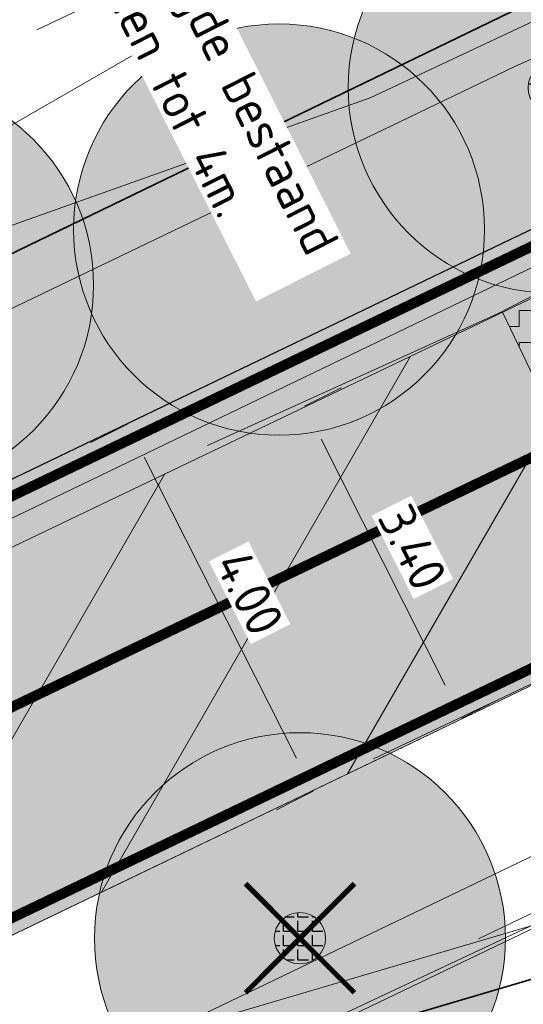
# Model space of a CAD drawing. Header units: metres. Extents: x 163543 to 168130, y 402678 to 405437.
# Tile 126 of 256: x 164757.79 to 164762.7, y 403542.16 to 403551.73. Entities that reach past the tile are written whole.
import ezdxf

# ---------------------------------------------------------------- set-up
doc = ezdxf.new("R2010")
doc.units = ezdxf.units.M
doc.linetypes.add('X-CA190022.004-UO-ALM_Assen$0$AM-AS', pattern=[16, 10, -2, 2, -2])
doc.linetypes.add('X-CA190022.004-UO-DWM_Snelfietsroute$0$2-1', pattern=[6, 2, -1, 2, -1])
doc.layers.get('0').update_dxf_attribs({"lineweight": 25})
for name, color, linetype, lineweight in [('X-CA190022.004-UO-ALM_Assen$0$N-WE-AM-AS_WEG-G', 10, 'X-CA190022.004-UO-ALM_Assen$0$AM-AS', 25), ('X-CA190022.004-UO-ARC_Arcering$0$N-WE-VH-VERHARDINGS_DEKLAAGVERVANGING-A', 250, 'Continuous', 20), ('X-CA190022.004-UO-ARC_Arcering$0$V-WE-VH-VERHARDING_ASFALT-A-FREESVAK', 252, 'Continuous', 18), ('X-CA190022.004-UO-BGT_Ondergrond$0$GE_201_SHDHek_Lijn_GEM', 253, 'X-CA190022.004-UO-BGT_Ondergrond$0$Hekwerk', 9), ('X-CA190022.004-UO-BGT_Ondergrond$0$GE_316_WGDFietspad_Vlak_GEM', 253, 'Continuous', 9), ('X-CA190022.004-UO-BGT_Ondergrond$0$GE_367_OWGBerm_groenvoorziening_grasenk_GEM', 253, 'Continuous', 9), ('X-CA190022.004-UO-BGT_Ondergrond$0$GE_401_OTDErf_Vlak_GEM', 253, 'Continuous', 9), ('X-CA190022.004-UO-BGT_Ondergrond$0$GE_523_WTDGreppel_drogesloot_Vlak_GEM', 253, 'Continuous', 9), ('X-CA190022.004-UO-DTM inmeting_v0.1$0$B-WE-GR-BOOM-S', 246, 'Continuous', 0), ('X-CA190022.004-UO-DTM inmeting_v0.1$0$B-WE-GW-TALUD_KRUIN-G', 246, 'Continuous', 0), ('X-CA190022.004-UO-DTM inmeting_v0.1$0$B-WE-GW-TALUD_TEEN-G', 246, 'Continuous', 0), ('X-CA190022.004-UO-DTM inmeting_v0.1$0$B-WE-IE-TERREINAFSCHEIDING_KUNSTMATIG_RASTERHEKWERK-G', 246, 'X-CA190022.004-UO-DTM inmeting_v0.1$0$IE-TERREINAFSCHEIDING-KUNSTMATIG-OPEN', 0), ('X-CA190022.004-UO-DTM inmeting_v0.1$0$B-WE-VH-VERHARDING_ASFALT-G', 246, 'Continuous', 0), ('X-CA190022.004-UO-DWM_Beplanting$0$B-WE-GR-BOOM-S AFKOMSTIG UIT BGT', 252, 'Continuous', 0), ('X-CA190022.004-UO-DWM_Snelfietsroute$0$B-WE-VH-KANTVERHARDING-G', 214, 'Continuous', 18), ('X-CA190022.004-UO-DWM_Snelfietsroute$0$N-WE-GW-BERM-G', 90, 'Continuous', 18), ('X-CA190022.004-UO-DWM_Snelfietsroute$0$N-WE-VH-KANTVERHARDING-G', 210, 'Continuous', 25), ('X-CA190022.004-UO-DWM_Snelfietsroute$0$N-WE-VW-MARKERING_LANGS_STREEP_21-G', 7, 'X-CA190022.004-UO-DWM_Snelfietsroute$0$2-1', 35), ('X-CA190022.004-UO-DWM_Snelfietsroute$0$N-WE-VW-MARKERING_LANGS_STREEP_DOORGETROKKEN_010-G', 7, 'Continuous', 0), ('X-CA190022.004-UO-DWM_Snelfietsroute$0$V-WE-VH-VERHARDING_ASFALT-FREESVAK', 7, 'Continuous', 18), ('X-CA190022.004-UO-GZM_Werkgrens_v0.2$0$N-WE-KG-GRENS_SYSTEEMGRENS-G', 7, 'X-CA190022.004-UO-GZM_Werkgrens_v0.2$0$KG-OG', 35), ('X-CA190022.004-UO-KAD_Percelen$0$B-WE-KG-GRENS_PERCEEL-GV', 150, 'Continuous', 9), ('X-CA190022.004-UO-TXT_Tekst 1op200$0$X-XX-AL-AANKLEDING-M', 7, 'Continuous', 18)]:
    doc.layers.add(name, color=color, linetype=linetype, lineweight=lineweight)
doc.layers.add('X-CA190022.004-UO-ARC_Arcering$0$N-GV-GR-GRAS-A-200 GRASMENGSEL M1', color=62, linetype='Continuous', lineweight=18, transparency=0.5)
doc.layers.add('X-CA190022.004-UO-ARC_Arcering$0$N-WE-VH-VERHARDING_ASFALT_ROOD-A', color=232, linetype='Continuous', lineweight=0, transparency=0.5)
for name, color, linetype in [('X-CA190022.004-UO-DWM_Beplanting$0$B-WE-GR-BOOM-S AFKOMSTIG UIT BOMENBESTAND GEMEENTE', 252, 'Continuous'), ('X-CA190022.004-UO-DWM_Beplanting$0$N-GV-GR-GRAS-A-200', 7, 'Continuous'), ('X-CA190022.004-UO-DWM_Beplanting$0$V-WE-GR-BOOM-S', 1, 'Continuous')]:
    doc.layers.add(name, color=color, linetype=linetype)
doc.styles.add('X-CA190022.004-UO-TXT_Tekst 1op200$0$NLCS-ISO-M200-T18', font='NLCS-ISO.ttf', dxfattribs={"height": 0.36})
doc.linetypes.add('X-CA190022.004-UO-BGT_Ondergrond$0$Hekwerk', pattern='A,5,-1.5,[2,dgnlstyle-Veghel.shx,S=0.007937,R=0,X=0,Y=0],-1.5', length=8)
doc.linetypes.add('X-CA190022.004-UO-DTM inmeting_v0.1$0$IE-TERREINAFSCHEIDING-KUNSTMATIG-OPEN', pattern='A,7,-1.5,[67,NLCS.SHX,S=0.75,R=0,X=0,Y=0],-1.5', length=10)
doc.linetypes.add('X-CA190022.004-UO-GZM_Werkgrens_v0.2$0$KG-OG', pattern='A,5.5,-1.5,[2,NLCS.SHX,S=0.5,R=0,X=0,Y=0],-1.5', length=8.5)
doc.dimstyles.new('X-CA190022.004-UO-TXT_Tekst 1op200$0$NLCS-M200-T18-PIJL_L2_H1', dxfattribs={"dimscale": 0.2, "dimtxt": 2.5, "dimasz": 1.8, "dimexe": 2, "dimexo": 2, "dimgap": 0.7, "dimtad": 1, "dimzin": 0, "dimdsep": 46, "dimtxsty": 'X-CA190022.004-UO-TXT_Tekst 1op200$0$NLCS-ISO-M200-T18', "dimcen": 0, "dimdle": 2, "dimclrd": 256, "dimclre": 256, "dimclrt": 10, "dimadec": 1, "dimazin": 0, "dimtfac": 1, "dimtdec": 3, "dimtofl": 0, "dimtmove": 0, "dimatfit": 3, "dimfxl": 2, "dimfxlon": 1, "dimtfillclr": 256, "dimtolj": 1, "dimtzin": 0, "dimlwd": -1, "dimlwe": -1, "dimarcsym": 0})

# ---------------------------------------------------------------- blocks, each defined once
blk = doc.blocks.new('X-CA190022.004-UO-DTM inmeting_v0.1$0$boom')
h = blk.add_hatch()
h.set_pattern_fill('ANSI31', color=256, scale=0.13)
h.paths.add_polyline_path([(-1, 0, 1), (1, 0, 1)])
blk.add_circle((0, 0), 1)
blk = doc.blocks.new('X-CA190022.004-UO-DWM_Beplanting$0$SGR-BOOM_01-SO')
at = {"linetype": 'ByBlock', "lineweight": 18}
h = blk.add_hatch(color=0, dxfattribs=at)
h.dxf.hatch_style = 1
edge = h.paths.add_edge_path()
edge.add_arc((0, 0), 0.25, 0, 360)
at = {"color": 0, "linetype": 'ByBlock', "lineweight": 18}
for radius in [2, 0.25]:
    blk.add_circle((0, 0), radius, dxfattribs=at)
blk = doc.blocks.new('X-CA190022.004-UO-DWM_Beplanting$0$IMGEOBoom')
at = {"transparency": 33554457}
h = blk.add_hatch(color=256, dxfattribs=at)
h.dxf.hatch_style = 1
edge = h.paths.add_edge_path()
edge.add_arc((0, 0), 100, 0, 360)
edge = h.paths.add_edge_path(flags=17)
edge.add_arc((0, 0), 12.5, 0, 360)
h = blk.add_hatch()
h.set_pattern_fill('ANGLE', color=256)
h.set_pattern_definition([(0, (0, 0), (0, 6.985), [5.08, -1.905]), (90, (0, 0), (-6.985, 4e-16), [5.08, -1.905])])
edge = h.paths.add_edge_path(flags=17)
edge.add_arc((0, 0), 12.5, 0, 360)
at = {"layer": 'X-CA190022.004-UO-DWM_Beplanting$0$N-GV-GR-GRAS-A-200'}
h = blk.add_hatch(color=256, dxfattribs=at)
h.dxf.hatch_style = 1
edge = h.paths.add_edge_path(flags=17)
edge.add_arc((0, 0), 12.5, 0, 360)
at = {"xscale": 50, "yscale": 50, "zscale": 50}
blk.add_blockref('X-CA190022.004-UO-DWM_Beplanting$0$SGR-BOOM_01-SO', (0, 0), dxfattribs=at)
blk = doc.blocks.new('X-CA190022.004-UO-DWM_Beplanting$0$Te verwijderen boom')
at = {"ltscale": 0.1, "const_width": 0.05, "flags": 128}
for points in [[(-0.5303, 0.5303), (0.5303, -0.5303)], [(0.5303, 0.5303), (-0.5303, -0.5303)]]:
    blk.add_lwpolyline(points, dxfattribs=at)
blk = doc.blocks.new('*D1174')
at = {"layer": 'X-CA190022.004-UO-TXT_Tekst 1op200$0$X-XX-AL-AANKLEDING-M', "transparency": 16777216}
for p, q in [((164760.5665, 403547.9741), (164760.9236, 403548.1545)), ((164760.7289, 403547.6528), (164761.9366, 403545.2627)), ((164762.099, 403544.9414), (164762.456, 403545.1218))]:
    blk.add_line(p, q, dxfattribs=at)
for points in [[(164760.7825, 403547.6798), (164760.6754, 403547.6257), (164760.5665, 403547.9741)], [(164761.9902, 403545.2897), (164761.8831, 403545.2356), (164762.099, 403544.9414)]]:
    blk.add_solid(points, dxfattribs=at)
at = {"layer": 'X-CA190022.004-UO-TXT_Tekst 1op200$0$X-XX-AL-AANKLEDING-M', "transparency": 16777216, "insert": (164759.2969, 403551.7176), "char_height": 0.36, "attachment_point": 5, "rotation": 296.80811, "style": 'X-CA190022.004-UO-TXT_Tekst 1op200$0$NLCS-ISO-M200-T18', "bg_fill": 3, "box_fill_scale": 1.1, "bg_fill_color": 256, "bg_fill_true_color": 13158600, "bg_fill_transparency": 0}
blk.add_mtext('\\A1;Aan deze zijde bestaand \\Pverbreden tot 4m.', dxfattribs=at)
blk = doc.blocks.new('*D1175')
at = {"layer": 'X-CA190022.004-UO-TXT_Tekst 1op200$0$X-XX-AL-AANKLEDING-M', "transparency": 16777216}
for p, q in [((164758.8453, 403547.8012), (164758.4883, 403547.6208)), ((164760.4876, 403544.5508), (164759.0077, 403547.4799)), ((164760.6499, 403544.2295), (164760.2929, 403544.0491))]:
    blk.add_line(p, q, dxfattribs=at)
for points in [[(164759.0612, 403547.5069), (164758.9541, 403547.4528), (164758.8453, 403547.8012)], [(164760.5411, 403544.5779), (164760.434, 403544.5237), (164760.6499, 403544.2295)]]:
    blk.add_solid(points, dxfattribs=at)
at = {"layer": 'X-CA190022.004-UO-TXT_Tekst 1op200$0$X-XX-AL-AANKLEDING-M', "transparency": 16777216, "insert": (164760.0332, 403546.1596), "char_height": 0.36, "attachment_point": 5, "rotation": 296.80491, "style": 'X-CA190022.004-UO-TXT_Tekst 1op200$0$NLCS-ISO-M200-T18', "bg_fill": 3, "box_fill_scale": 1.1, "bg_fill_color": 256, "bg_fill_true_color": 13158600, "bg_fill_transparency": 0}
blk.add_mtext('\\A1;4.00', dxfattribs=at)
blk = doc.blocks.new('*D1197')
at = {"layer": 'X-CA190022.004-UO-TXT_Tekst 1op200$0$X-XX-AL-AANKLEDING-M', "transparency": 16777216}
for p, q in [((164760.5665, 403547.9741), (164760.9236, 403548.1545)), ((164760.7289, 403547.6528), (164761.9366, 403545.2627)), ((164762.099, 403544.9414), (164762.456, 403545.1218))]:
    blk.add_line(p, q, dxfattribs=at)
for points in [[(164760.7825, 403547.6798), (164760.6754, 403547.6257), (164760.5665, 403547.9741)], [(164761.9902, 403545.2897), (164761.8831, 403545.2356), (164762.099, 403544.9414)]]:
    blk.add_solid(points, dxfattribs=at)
at = {"layer": 'X-CA190022.004-UO-TXT_Tekst 1op200$0$X-XX-AL-AANKLEDING-M', "transparency": 16777216, "insert": (164761.6184, 403546.602), "char_height": 0.36, "attachment_point": 5, "rotation": 296.80811, "style": 'X-CA190022.004-UO-TXT_Tekst 1op200$0$NLCS-ISO-M200-T18', "bg_fill": 3, "box_fill_scale": 1.1, "bg_fill_color": 256, "bg_fill_true_color": 13158600, "bg_fill_transparency": 0}
blk.add_mtext('\\A1;3.40', dxfattribs=at)

msp = doc.modelspace()

# ---------------------------------------------------------------- hatches: boundary and pattern name
at = {"layer": 'X-CA190022.004-UO-ARC_Arcering$0$N-GV-GR-GRAS-A-200 GRASMENGSEL M1'}
h = msp.add_hatch(dxfattribs=at)
h.set_pattern_fill('AGR-GRAS_02-SO', color=256, scale=0.1, pattern_type=2)
h.set_pattern_definition([(0, (0, 0), (1, 1), [0.25, -0.75]), (0, (0.55, 0.6), (1, 1), [0.25, -0.75]), (90, (0.1, 0.35), (-1, 1), [0.25, -0.75]), (90, (0.5, 0.7), (-1, 1), [0.25, -0.75]), (45, (0.2, 0.7), (0, 1), [0.25, -1.164213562]), (135, (0.55, 0), (-1, 0), [0.25, -1.164213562]), (26.5650512, (0.25, 0.3), (1, 4e-10), [0.25, -1.986067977]), (26.5650512, (0.7, 0.8), (1, 4e-10), [0.25, -1.986067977]), (63.43494882, (0.7, 0), (5e-11, 1), [0.25, -1.986067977]), (63.43494882, (0.25, 0.45), (5e-11, 1), [0.25, -1.986067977]), (63.43494882, (0.6, 0.2), (5e-11, 1), [0.25, -1.986067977]), (116.5650512, (0, 0.55), (-4e-10, 1), [0.25, -1.986067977]), (153.43494882, (0.2, 0.15), (-1, 5e-11), [0.25, -1.986067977])])
h.paths.add_polyline_path([(164759.9889, 403550.02), (164638.9234, 403491.9088), (164639.572, 403490.5563), (164662.0451, 403501.3433), (164729.771, 403533.8516), (164763.1357, 403549.8667), (164763.5431, 403550.0512), (164762.8698, 403551.4281), (164759.9914, 403550.0206)])
at = {"layer": 'X-CA190022.004-UO-ARC_Arcering$0$N-WE-VH-VERHARDING_ASFALT_ROOD-A'}
h = msp.add_hatch(color=256, dxfattribs=at)
h.dxf.hatch_style = 1
h.paths.add_polyline_path([(164639.572, 403490.5563), (164639.7819, 403490.1185), (164763.3965, 403549.3223), (164763.1358, 403549.8666)])
h = msp.add_hatch(color=256, dxfattribs=at)
h.dxf.hatch_style = 1
h.paths.add_polyline_path([(164639.7819, 403490.1185), (164641.3016, 403486.9496), (164764.8632, 403546.2599), (164763.3965, 403549.3223)])
at = {"layer": 'X-CA190022.004-UO-ARC_Arcering$0$N-WE-VH-VERHARDINGS_DEKLAAGVERVANGING-A'}
h = msp.add_hatch(dxfattribs=at)
h.set_pattern_fill('AVH-ASFALT_B', color=256, angle=15, pattern_type=2)
h.set_pattern_definition([(60, (0, 0), (-1.2990381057, 0.75), [])])
h.paths.add_polyline_path([(164639.7819, 403490.1185), (164641.3016, 403486.9496), (164764.8632, 403546.2599), (164763.3965, 403549.3223)])
at = {"layer": 'X-CA190022.004-UO-ARC_Arcering$0$V-WE-VH-VERHARDING_ASFALT-A-FREESVAK', "ltscale": 0.2}
h = msp.add_hatch(dxfattribs=at)
h.set_pattern_fill('AVH-ASFALT_FREESVAK', color=256, scale=0.1, pattern_type=2)
h.set_pattern_definition([(0, (0, 0), (0.15625, 0.15625), [0.15625, -0.15625]), (90, (0.15625, 0), (-0.15625, 0.15625), [0.15625, -0.15625])])
h.paths.add_polyline_path([(164762.9455, 403549.1063), (164762.4946, 403548.8903), (164763.9643, 403545.8284), (164764.4151, 403546.0448)])

# ---------------------------------------------------------------- linework, layer by layer
at = {"layer": 'X-CA190022.004-UO-ALM_Assen$0$N-WE-AM-AS_WEG-G', "linetype": 'X-CA190022.004-UO-ALM_Assen$0$AM-AS', "lineweight": 18, "flags": 128}
msp.add_lwpolyline([(163996.3336, 403048.7079), (164190.4284, 403269.7022, -0.042486), (164203.1301, 403281.9006, -0.059508), (164394.91, 403402.5094, 0.004627), (164427.6093, 403418.3764, -0.157573), (164448.8983, 403421.5602, 0.154381), (164469.7953, 403424.5523), (164600.3151, 403487.369, -0.209691), (164620.3886, 403488.0753, 0.209331), (164640.431, 403488.7666), (164764.018, 403548.0366, -0.149301), (164778.4569, 403550.2302, 0.1997), (164797.0708, 403554.9547), (164807.4367, 403562.7175, 0.087199), (164813.3613, 403569.0256, -0.136187), (164823.4136, 403577.842), (165121.4266, 403721.5336), (165178.7718, 403748.8545, -0.027628), (165181.3258, 403749.9024), (165206.7024, 403758.7118, -0.228175), (165222.2157, 403756.9271, 0.262526), (165239.8769, 403756.0478), (165316.357, 403794.295, -0.002956), (165321.66, 403796.9079), (165454.6761, 403861.4737, 0.23372), (165465.5419, 403875.4828), (165466.0393, 403877.9302, -0.138247), (165476.4672, 403898.1944), (165483.3233, 403905.5401), (165502.0132, 403925.3181, 0.002701), (165511.6267, 403935.5313), (165520.3237, 403945.4553), (165525.6923, 403951.3659), (165530.6152, 403956.3669, -0.067804), (165540.3857, 403964.2785), (165579.0076, 403987.5663, 0.233996), (165587.6067, 404001.0273, -0.257888), (165597.6307, 404015.2621), (165668.8061, 404049.8625, 0.124118), (165680.9654, 404060.0929), (165692.9099, 404076.6707, -0.330379), (165732.6456, 404089.3227, 0.184611), (165745.4916, 404089.775), (165892.3247, 404151.9072, 0.025067), (165914.8777, 404162.8134, -0.010717), (165924.3873, 404167.7535), (166007.5698, 404208.7262, -0.019073), (166018.0171, 404213.386, -0.104113), (166035.0595, 404216.3803), (166071.3638, 404215.1615, 0.120943), (166079.7627, 404216.9268), (166253.1153, 404300.2122, 0.13702), (166261.2028, 404307.3087, -0.137066), (166269.2936, 404314.4067), (166458.0553, 404405.0533, -0.054959), (166465.2926, 404407.5962), (166474.0116, 404409.6201, 0.055121), (166477.7441, 404410.9329), (166509.8455, 404426.3741, 0.067066), (166514.3066, 404429.3114, -0.067277), (166518.7829, 404432.256), (166556.6687, 404450.4403, -0.017321), (166566.185, 404454.6089, 0.016602), (166575.3124, 404458.5914), (166597.751, 404469.2822, 0.132978), (166635.0886, 404501.3122, -0.040273), (166645.1747, 404513.8396), (166648.1959, 404517.0287, -0.072027), (166677.0196, 404539.8), (166677.2461, 404539.9312, -0.089333), (166717.8168, 404554.5858), (166734.2901, 404557.387, 0.162804), (166748.2749, 404564.8681, -0.09225), (166757.8834, 404571.8738), (166814.8952, 404599.1351, -0.032371), (166817.2964, 404600.0978), (166825.5401, 404602.7985, 0.083096), (166832.851, 404606.6269, -0.051041), (166841.5511, 404611.9159), (166891.2887, 404635.5886, -0.108035), (166898.7767, 404637.3339), (166928.2422, 404637.7392, 0.209269), (166941.3852, 404643.7087, -0.026762), (166980.5363, 404682.8606, -0.026198), (167007.2291, 404704.4246, -0.019993), (167033.1303, 404721.66), (167034.933, 404722.7582, -0.028502), (167071.4851, 404742.263), (167095.8875, 404753.5488, 0.061079), (167112.4353, 404763.813, -0.01638), (167116.3416, 404766.7485), (167122.4961, 404771.0654, -0.093473), (167132.2396, 404775.4785), (167140.6213, 404777.5197, -0.056178), (167157.1983, 404779.6303), (167189.7312, 404780.0989, -0.091291), (167196.1584, 404779.011), (167222.3068, 404769.4735, 0.203837), (167236.3782, 404770.2117, 0.017826), (167328.8316, 404819.5522), (167395.6775, 404858.3489, 0.031256), (167406.0673, 404865.2809), (167511.4691, 404945.5505)], format="xyb", dxfattribs=at)
at = {"layer": 'X-CA190022.004-UO-BGT_Ondergrond$0$GE_201_SHDHek_Lijn_GEM'}
msp.add_line((164766.236, 403544.544), (164683.071, 403504.746), dxfattribs=at)
at = {"layer": 'X-CA190022.004-UO-BGT_Ondergrond$0$GE_316_WGDFietspad_Vlak_GEM', "flags": 128}
msp.add_lwpolyline([(164783.7, 403545.643), (164775.27, 403548.69), (164773.26, 403549.22), (164770.72, 403548.83), (164768.53, 403548.02), (164631.74, 403482.36), (164627.08, 403480.35), (164621.316, 403478.014), (164619.704, 403481.066), (164625.59, 403483.48), (164629.22, 403485.06), (164763.542, 403549.392), (164768.875, 403551.946)], dxfattribs=at)
at = {"layer": 'X-CA190022.004-UO-BGT_Ondergrond$0$GE_367_OWGBerm_groenvoorziening_grasenk_GEM', "flags": 128}
for points in [[(164640.44, 403494.868), (164662.351, 403505.436), (164685.598, 403516.649), (164707.718, 403526.866), (164753.889, 403548.503), (164771.397, 403558.596), (164770.664, 403556.413), (164771.276, 403554.19), (164776.991, 403553.714), (164784.135, 403551.121), (164785.925, 403550.471)], [(164768.875, 403551.946), (164763.542, 403549.392), (164629.22, 403485.06), (164625.59, 403483.48), (164619.704, 403481.066), (164604.45, 403474.81), (164602.885, 403474.235), (164600.48, 403473.35), (164597.61, 403471.99), (164592.13, 403469.02), (164575.93, 403459.42), (164569.76, 403456.18), (164516.668, 403430.689), (164513.743, 403429.436), (164509.64, 403427.467), (164507.77, 403426.57)], [(164510.298, 403423.881), (164518.157, 403427.555), (164571.47, 403453.2), (164577.71, 403456.5), (164591.23, 403464.58), (164599.21, 403468.63), (164602.07, 403470), (164604.577, 403471.161), (164605.74, 403471.7), (164607.424, 403472.383), (164621.316, 403478.014), (164627.08, 403480.35), (164631.74, 403482.36), (164768.53, 403548.02), (164770.72, 403548.83), (164773.26, 403549.22), (164775.27, 403548.69), (164783.7, 403545.643)], [(164793.738, 403546.45), (164797.942, 403548.705), (164798.777, 403549.092), (164799.971, 403547.237), (164793.081, 403543.524), (164789.839, 403542.878), (164787.928, 403542.792), (164776.394, 403545.354), (164774.138, 403545.724), (164771.263, 403545.786), (164766.236, 403544.544), (164683.071, 403504.746), (164620.047, 403474.794)]]:
    msp.add_lwpolyline(points, dxfattribs=at)
at = {"layer": 'X-CA190022.004-UO-BGT_Ondergrond$0$GE_401_OTDErf_Vlak_GEM', "flags": 128}
msp.add_lwpolyline([(164620.047, 403474.794), (164683.071, 403504.746), (164766.236, 403544.544), (164771.263, 403545.786), (164774.138, 403545.724), (164776.394, 403545.354), (164787.928, 403542.792), (164789.839, 403542.878), (164793.081, 403543.524), (164799.971, 403547.237)], dxfattribs=at)
at = {"layer": 'X-CA190022.004-UO-BGT_Ondergrond$0$GE_523_WTDGreppel_drogesloot_Vlak_GEM', "flags": 128}
msp.add_lwpolyline([(164707.718, 403526.866), (164685.598, 403516.649), (164662.351, 403505.436), (164640.44, 403494.868), (164631.326, 403490.472), (164629.806, 403493.624), (164638.92, 403498.02), (164661.155, 403508.745), (164683.747, 403519.646), (164705.956, 403530.356), (164728.591, 403541.273), (164751.162, 403552.163), (164770.122, 403561.314), (164771.397, 403558.596), (164753.889, 403548.503), (164707.718, 403526.866)], dxfattribs=at)
at = {"layer": 'X-CA190022.004-UO-DTM inmeting_v0.1$0$B-WE-GW-TALUD_KRUIN-G'}
msp.add_polyline3d([(164778.93, 403552.377, 9.2), (164776.966, 403552.868, 9.263), (164773.593, 403553.995, 9.178), (164770.684, 403554.5, 9.15), (164769.054, 403554.492, 9.127), (164765.573, 403553.028, 9.12), (164761.207, 403550.973, 9.173), (164757.109, 403549.519, 9.198)], dxfattribs=at)
at = {"layer": 'X-CA190022.004-UO-DTM inmeting_v0.1$0$B-WE-GW-TALUD_TEEN-G'}
msp.add_polyline3d([(164757.96, 403551.635, 8.411), (164762.947, 403553.994, 8.402), (164767.125, 403555.919, 8.405), (164768.973, 403555.948, 8.565), (164770.257, 403555.765, 8.79), (164772.892, 403554.93, 8.916), (164776.269, 403553.865, 9.05), (164781.188, 403551.734, 9.096)], dxfattribs=at)
at = {"layer": 'X-CA190022.004-UO-DTM inmeting_v0.1$0$B-WE-IE-TERREINAFSCHEIDING_KUNSTMATIG_RASTERHEKWERK-G'}
msp.add_line((164764.919, 403544.074, 9.378), (164762.262, 403542.794, 9.369), dxfattribs=at)
at = {"layer": 'X-CA190022.004-UO-DTM inmeting_v0.1$0$B-WE-VH-VERHARDING_ASFALT-G'}
for points in [[(164791.233, 403549.184, 9.13), (164788.091, 403548.33, 9.14), (164785.713, 403548.707, 9.127), (164782.014, 403549.947, 9.173), (164777.735, 403551.436, 9.227), (164774.216, 403552.431, 9.252), (164769.779, 403552.173, 9.251), (164766.399, 403550.899, 9.262), (164762.452, 403548.877, 9.26), (164759.622, 403547.593, 9.249)], [(164792.679, 403546.113, 9.21), (164788.438, 403545.043, 9.199), (164784.894, 403545.414, 9.195), (164780.91, 403546.785, 9.204), (164776.97, 403548.223, 9.236), (164773.723, 403549.326, 9.279), (164770.602, 403548.893, 9.298), (164767.735, 403547.795, 9.307), (164764.358, 403546.024, 9.306), (164761.239, 403544.545, 9.311)]]:
    msp.add_polyline3d(points, dxfattribs=at)
at = {"layer": 'X-CA190022.004-UO-DWM_Snelfietsroute$0$B-WE-VH-KANTVERHARDING-G', "flags": 128}
for points in [[(164639.7826, 403490.1188), (164763.3965, 403549.3223)], [(164764.8632, 403546.2599), (164641.3016, 403486.9496)]]:
    msp.add_lwpolyline(points, dxfattribs=at)
at = {"layer": 'X-CA190022.004-UO-DWM_Snelfietsroute$0$N-WE-GW-BERM-G', "flags": 128}
for points in [[(164778.2057, 403553.7969), (164777.0678, 403553.91), (164775.9283, 403553.9774), (164774.7861, 403553.9992), (164773.643, 403553.9754), (164772.5008, 403553.9058), (164771.403, 403553.7947), (164771.0533, 403553.7505), (164770.2121, 403553.627), (164769.098, 403553.4233), (164767.9779, 403553.1719), (164766.8678, 403552.8757), (164765.7695, 403552.5351), (164764.6847, 403552.1505), (164763.6408, 403551.7327), (164763.1058, 403551.4997), (164762.615, 403551.2799)], [(164762.615, 403551.2799), (164638.9234, 403491.9088)], [(164759.1521, 403541.8547), (164770.8422, 403545.2974), (164777.0738, 403546.8749)], [(164765.5123, 403544.9076), (164641.9444, 403485.6107)]]:
    msp.add_lwpolyline(points, dxfattribs=at)
at = {"layer": 'X-CA190022.004-UO-DWM_Snelfietsroute$0$N-WE-VH-KANTVERHARDING-G', "flags": 128}
msp.add_lwpolyline([(164763.2281, 403549.9109), (164639.5725, 403490.5565)], dxfattribs=at)
at = {"layer": 'X-CA190022.004-UO-DWM_Snelfietsroute$0$N-WE-VW-MARKERING_LANGS_STREEP_21-G', "const_width": 0.1, "flags": 128}
msp.add_lwpolyline([(164763.0981, 403547.6301), (164755.886, 403544.1683)], dxfattribs=at)
at = {"layer": 'X-CA190022.004-UO-DWM_Snelfietsroute$0$N-WE-VW-MARKERING_LANGS_STREEP_DOORGETROKKEN_010-G', "const_width": 0.1, "flags": 128}
for points in [[(164763.293, 403549.7757), (164639.6374, 403490.4213)], [(164764.7982, 403546.3951), (164641.2385, 403487.0857)]]:
    msp.add_lwpolyline(points, dxfattribs=at)
at = {"layer": 'X-CA190022.004-UO-DWM_Snelfietsroute$0$V-WE-VH-VERHARDING_ASFALT-FREESVAK', "ltscale": 0.2, "flags": 128}
msp.add_lwpolyline([(164762.4949, 403548.8896), (164763.9643, 403545.8284)], dxfattribs=at)
at = {"layer": 'X-CA190022.004-UO-GZM_Werkgrens_v0.2$0$N-WE-KG-GRENS_SYSTEEMGRENS-G', "ltscale": 0.2, "flags": 128}
msp.add_lwpolyline([(164202.4472, 403276.2613, -0.007014), (164204.6842, 403278.1945), (164207.7316, 403280.6309), (164216.351, 403287.4712), (164219.0036, 403289.4341), (164219.3747, 403289.7286), (164237.1837, 403303.1852), (164244.5865, 403308.6053), (164248.7299, 403311.6378), (164253.9775, 403315.3667), (164261.1755, 403320.4804), (164269.6822, 403326.3245), (164277.478, 403331.5383), (164300.1389, 403346.153), (164322.964, 403359.926), (164334.0727, 403366.2923), (164351.6653, 403375.7975), (164373.7421, 403387.5498), (164399.9497, 403400.4639), (164429.2801, 403414.7433), (164430.1236, 403415.141), (164430.9478, 403415.5063), (164431.7771, 403415.8458), (164432.6152, 403416.1613), (164433.4617, 403416.4527), (164434.3156, 403416.7195), (164435.1764, 403416.9618), (164436.0433, 403417.1793), (164436.3055, 403417.2588, -0.099821), (164451.9815, 403417.179, 0.131087), (164471.53, 403420.9481), (164482.5327, 403426.2434), (164490.6931, 403418.7998), (164492.5862, 403419.7065), (164495.4036, 403416.53, -0.0101), (164498.0739, 403413.5363), (164499.3853, 403412.0048), (164502.2759, 403408.6525), (164509.2744, 403412.9481), (164511.7682, 403416.461), (164509.1861, 403420.2014, -0.175036), (164509.3211, 403422.1351, -0.180129), (164510.5167, 403423.4313), (164518.8245, 403427.3151), (164545.0302, 403439.9269), (164571.6953, 403452.7535), (164577.9553, 403456.0641), (164591.4717, 403464.1419), (164595.4463, 403466.1591), (164599.4312, 403468.1815), (164600.8539, 403468.8631), (164605.94, 403471.2415), (164622.0165, 403477.7584), (164627.2729, 403479.8887), (164631.9473, 403481.9049), (164633.2674, 403482.5386, 0.084778), (164642.609, 403485.3797), (164759.3321, 403541.3865), (164770.9742, 403544.8151), (164773.2724, 403545.3969), (164787.8866, 403542.2896), (164789.8994, 403542.3802), (164793.2522, 403543.0483), (164800.2402, 403546.8141), (164803.671, 403549.366), (164804.774, 403550.3597), (164806.9829, 403547.3874), (164807.907, 403546.1989), (164811.8705, 403549.2808), (164810.9533, 403550.4603), (164809.5117, 403552.4058), (164808.3427, 403553.5747), (164810.024, 403555.0894), (164807.8269, 403558.0125), (164809.8344, 403559.5158, 0.087199), (164816.7069, 403566.8332, -0.136189), (164825.151, 403574.239), (164897.9516, 403609.3405), (164931.0927, 403625.3205), (165054.7837, 403684.9605), (165123.1554, 403717.9264), (165148.5664, 403730.033), (165175.6541, 403740.4785), (165188.1464, 403744.8236), (165187.6324, 403748.0919), (165185.258, 403754.9316), (165180.0379, 403753.6895, 0.027846), (165177.0513, 403752.4656), (165119.6977, 403725.1407), (165051.3091, 403692.1666), (164927.6181, 403632.5265), (164894.4771, 403616.5466), (164821.6765, 403581.4451, 0.136189), (164810.0156, 403571.2181, -0.087199), (164805.039, 403565.9193), (164803.0204, 403564.4075), (164799.4154, 403569.2038), (164798.615, 403568.6044), (164797.8152, 403568.0055), (164797.2158, 403568.8059), (164793.3705, 403565.9263), (164793.97, 403565.1259), (164792.3761, 403563.9323), (164795.8845, 403559.0637, -0.201548), (164780.0972, 403554.057, 0.075656), (164771.1692, 403553.9823, -0.009755), (164764.0749, 403552.5359), (164754.2863, 403547.7986), (164747.4743, 403544.6064), (164708.3404, 403525.5832), (164686.2179, 403515.365), (164675.148, 403509.8648), (164663.5245, 403504.2583), (164644.3266, 403495.0707), (164639.4929, 403492.7231), (164638.2009, 403492.1265, -0.201818), (164621.8461, 403491.8003, 0.209498), (164598.5804, 403490.9733), (164556.1572, 403470.5662), (164536.2995, 403461.008), (164516.3184, 403451.408), (164508.2317, 403447.5121), (164500.1868, 403443.6422), (164497.2034, 403443.0085), (164495.0903, 403442.274, 0.130794), (164492.9131, 403444.8115), (164488.4347, 403447.8855), (164494.8987, 403449.835), (164490.3149, 403452.2329), (164484.4843, 403450.5971, -0.076427), (164479.7481, 403454.7226), (164478.7992, 403455.8573), (164474.918, 403452.9617), (164457.3434, 403473.5657), (164451.2569, 403468.374), (164465.5191, 403451.6533, -0.484297), (164464.8169, 403448.1132), (164461.4164, 403446.3938), (164463.8934, 403441.7699), (164464.9162, 403439.6136), (164433.0168, 403424.6831, 0.05166), (164425.3001, 403421.7034), (164396.4308, 403407.6484), (164370.0936, 403394.6705), (164347.8842, 403382.8476), (164330.1818, 403373.2831), (164318.908, 403366.8221), (164295.9034, 403352.9409), (164273.086, 403338.2252), (164265.1934, 403332.9466), (164256.5936, 403327.0387), (164249.3435, 403321.8879), (164244.0503, 403318.1266), (164239.8605, 403315.0601), (164232.409, 403309.6044), (164214.476, 403296.0541), (164201.2888, 403285.5888, 0.012131), (164197.4136, 403282.3572)], format="xyb", close=True, dxfattribs=at)
at = {"layer": 'X-CA190022.004-UO-KAD_Percelen$0$B-WE-KG-GRENS_PERCEEL-GV', "flags": 128}
for points in [[(164468.748, 403410.406), (164486.08, 403417.995), (164492.111, 403420.636), (164493.855, 403418.592), (164495.298, 403416.903), (164503.089, 403421.185), (164615.905, 403478.304), (164662.782, 403501.158), (164772.136, 403553.829), (164770.057, 403555.749), (164790.783, 403565.26), (164789.551, 403566.923), (164799.538, 403571.715), (164894.973, 403617.537), (164893.326, 403621.049), (164746.772, 403550.188), (164616.314, 403487.512), (164616.456, 403487.216), (164593.352, 403476.106), (164593.206, 403476.41), (164555.855, 403458.619), (164496.111, 403429.679), (164487.883, 403425.722), (164466.349, 403415.367)], [(164615.905, 403478.304), (164503.089, 403421.185), (164504.937, 403419.149), (164510.499, 403421.842), (164619.909, 403474.821), (164758.78, 403541.048), (164766.236, 403544.544), (164771.263, 403545.786), (164774.138, 403545.724), (164787.928, 403542.792), (164789.839, 403542.878), (164793.081, 403543.524), (164802.649, 403548.73), (164790.783, 403565.26), (164770.057, 403555.749), (164772.136, 403553.829), (164662.782, 403501.158)]]:
    msp.add_lwpolyline(points, close=True, dxfattribs=at)
msp.add_lwpolyline([(164860.969, 403463.589), (164858.048, 403489.835), (164848.867, 403493.07), (164833.316, 403507.004), (164808.436, 403540.853), (164802.649, 403548.73), (164793.081, 403543.524), (164789.839, 403542.878), (164787.928, 403542.792), (164774.138, 403545.724), (164771.263, 403545.786), (164766.236, 403544.544), (164758.78, 403541.048), (164619.909, 403474.821)], dxfattribs=at)

# ---------------------------------------------------------------- block references
at = {"layer": 'X-CA190022.004-UO-DTM inmeting_v0.1$0$B-WE-GR-BOOM-S', "linetype": 'ByBlock', "lineweight": -2, "xscale": 0.25, "yscale": 0.25, "zscale": 0.25}
msp.add_blockref('X-CA190022.004-UO-DTM inmeting_v0.1$0$boom', (164760.23, 403549.779, 9.265), dxfattribs=at)
at = {"layer": 'X-CA190022.004-UO-DWM_Beplanting$0$B-WE-GR-BOOM-S AFKOMSTIG UIT BGT', "xscale": 0.02, "yscale": 0.02, "zscale": 0.02}
for p in [(164762.993, 403551.073), (164760.319, 403549.693), (164756.514, 403549.154), (164760.523, 403542.799)]:
    msp.add_blockref('X-CA190022.004-UO-DWM_Beplanting$0$IMGEOBoom', p, dxfattribs=at)
at = {"layer": 'X-CA190022.004-UO-DWM_Beplanting$0$B-WE-GR-BOOM-S AFKOMSTIG UIT BOMENBESTAND GEMEENTE', "xscale": 0.02, "yscale": 0.02, "zscale": 0.02}
for p in [(164762.993, 403551.073), (164760.319, 403549.693), (164756.514, 403549.154), (164760.523, 403542.799)]:
    msp.add_blockref('X-CA190022.004-UO-DWM_Beplanting$0$IMGEOBoom', p, dxfattribs=at)
at = {"layer": 'X-CA190022.004-UO-DWM_Beplanting$0$V-WE-GR-BOOM-S'}
msp.add_blockref('X-CA190022.004-UO-DWM_Beplanting$0$Te verwijderen boom', (164760.523, 403542.799), dxfattribs=at)

# ---------------------------------------------------------------- next in the draw order: dimensions: what is measured, and where the dimension line sits
at = {"layer": 'X-CA190022.004-UO-TXT_Tekst 1op200$0$X-XX-AL-AANKLEDING-M'}
dim = msp.add_linear_dim(base=(164762.099, 403544.9414), p1=(164760.2964, 403547.8376), p2=(164761.8289, 403544.8049), angle=296.80811, text='Aan deze zijde bestaand \\Pverbreden tot 4m.', dimstyle='X-CA190022.004-UO-TXT_Tekst 1op200$0$NLCS-M200-T18-PIJL_L2_H1', override={"dimclrt": 256, "dimtmove": 2, "dimtfill": 1}, dxfattribs=at)
dim.commit()
dim.dimension.update_dxf_attribs({"geometry": '*D1174', "text_midpoint": (164759.2969, 403551.7176), "dimtype": 161})

# ---------------------------------------------------------------- next in the draw order: dimensions: what is measured, and where the dimension line sits
dim = msp.add_aligned_dim(p1=(164760.9678, 403544.3901), p2=(164759.1632, 403547.9618), distance=0.3561, dimstyle='X-CA190022.004-UO-TXT_Tekst 1op200$0$NLCS-M200-T18-PIJL_L2_H1', override={"dimclrt": 256, "dimtmove": 2, "dimtfill": 1}, dxfattribs=at)
dim.commit()
dim.dimension.update_dxf_attribs({"geometry": '*D1175', "text_midpoint": (164760.0332, 403546.1596)})

# ---------------------------------------------------------------- next in the draw order: dimensions: what is measured, and where the dimension line sits
dim = msp.add_aligned_dim(p1=(164760.2964, 403547.8376), p2=(164761.8289, 403544.8049), distance=0.3026, dimstyle='X-CA190022.004-UO-TXT_Tekst 1op200$0$NLCS-M200-T18-PIJL_L2_H1', override={"dimclrt": 256, "dimtmove": 2, "dimtfill": 1}, dxfattribs=at)
dim.commit()
dim.dimension.update_dxf_attribs({"geometry": '*D1197', "text_midpoint": (164761.6184, 403546.602)})

doc.saveas('drawing.dxf')
